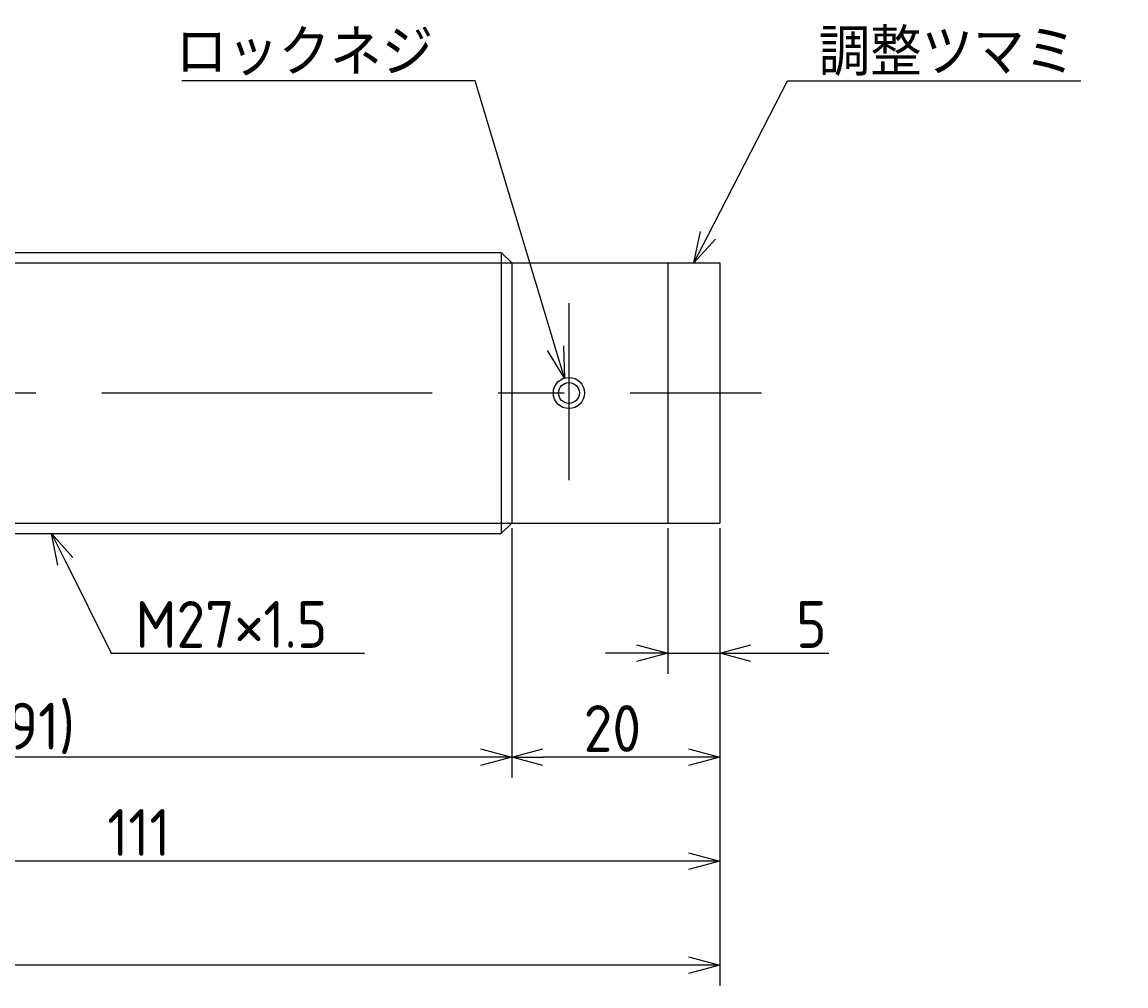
# Model space of a CAD drawing. Extents: x 50 to 390, y 112 to 221.
# Tile 4 of 4: x 284 to 390, y 128 to 221. Entities that reach past the tile are written whole.
import ezdxf

# ---------------------------------------------------------------- set-up
doc = ezdxf.new("R2010")
doc.units = 0
doc.linetypes.add('CENTER', pattern=[50.8, 31.75, -6.35, 6.35, -6.35])
doc.layers.get('0').update_dxf_attribs({"linetype": 'CONTINUOUS'})
doc.layers.get('DEFPOINTS').update_dxf_attribs({"linetype": 'CONTINUOUS'})
doc.layers.add('図形', color=7, linetype='CONTINUOUS')
doc.layers.add('寸法_文字', color=3, linetype='CONTINUOUS')
doc.layers.get('0').off()
doc.styles.add('DIMENSION', font='isocp.shx', dxfattribs={"bigfont": 'bigfont.shx'})
doc.dimstyles.get("Standard").update_dxf_attribs({"dimtxt": 0.18, "dimasz": 0.18, "dimexe": 0.18, "dimexo": 0.0625, "dimgap": 0.09, "dimtad": 0, "dimtih": 1, "dimtoh": 1, "dimzin": 0, "dimcen": 0.09, "dimazin": 3, "dimtfac": 1, "dimtofl": 0, "dimtmove": 0, "dimatfit": 3})

# ---------------------------------------------------------------- blocks, each defined once
blk = doc.blocks.new('_OPEN30')
at = {"color": 0, "linetype": 'BYBLOCK'}
for p, q in [((-1, 0.268), (0, 0)), ((0, 0), (-1, -0.268)), ((0, 0), (-1, 0))]:
    blk.add_line(p, q, dxfattribs=at)
blk = doc.blocks.new('*U31')
at = {"layer": '寸法_文字', "color": 3, "style": 'DIMENSION'}
blk.add_text('5', height=4.5, dxfattribs=at).set_placement((358.33, 160.5))
blk = doc.blocks.new('*D6')
at = {"layer": 'DEFPOINTS', "color": 0}
for p in [(346, 172.5), (351, 172.5), (346, 160)]:
    blk.add_point(p, dxfattribs=at)
at = {"layer": '寸法_文字', "color": 3}
for p, q in [((346, 172), (346, 158)), ((351, 172), (351, 158)), ((343, 160), (340, 160)), ((346, 160), (351, 160)), ((354, 160), (361.49, 160))]:
    blk.add_line(p, q, dxfattribs=at)
at = {"layer": '寸法_文字'}
blk.add_blockref('*U31', (0, 0), dxfattribs=at)
at = {"layer": '寸法_文字', "color": 3, "xscale": 3, "yscale": 3, "zscale": 3}
blk.add_blockref('_OPEN30', (346, 160), dxfattribs=at)
at = {"layer": '寸法_文字', "color": 3, "xscale": 3, "yscale": 3, "zscale": 3, "rotation": 180}
blk.add_blockref('_OPEN30', (351, 160), dxfattribs=at)
blk = doc.blocks.new('*U30')
at = {"layer": '寸法_文字', "color": 3, "style": 'DIMENSION'}
blk.add_text('20', height=4.5, dxfattribs=at).set_placement((337.91, 150.5))
blk = doc.blocks.new('*D7')
at = {"layer": 'DEFPOINTS', "color": 0}
for p in [(331, 172.5), (351, 172.5), (331, 150)]:
    blk.add_point(p, dxfattribs=at)
at = {"layer": '寸法_文字', "color": 3}
for p, q in [((331, 172), (331, 148)), ((351, 172), (351, 148)), ((348, 150), (334, 150))]:
    blk.add_line(p, q, dxfattribs=at)
at = {"layer": '寸法_文字'}
blk.add_blockref('*U30', (0, 0), dxfattribs=at)
at = {"layer": '寸法_文字', "color": 3, "xscale": 3, "yscale": 3, "zscale": 3, "rotation": 180}
blk.add_blockref('_OPEN30', (331, 150), dxfattribs=at)
at = {"layer": '寸法_文字', "color": 3, "xscale": 3, "yscale": 3, "zscale": 3}
blk.add_blockref('_OPEN30', (351, 150), dxfattribs=at)
blk = doc.blocks.new('*U27')
at = {"layer": '寸法_文字', "color": 3, "style": 'DIMENSION'}
blk.add_text('(91)', height=4.5, dxfattribs=at).set_placement((280.99, 150.72))
blk = doc.blocks.new('*D8')
at = {"layer": 'DEFPOINTS', "color": 0}
for p in [(240, 172), (331, 172), (240, 150)]:
    blk.add_point(p, dxfattribs=at)
at = {"layer": '寸法_文字', "color": 3}
for p, q in [((240, 171.5), (240, 148)), ((331, 171.5), (331, 148)), ((328, 150), (243, 150))]:
    blk.add_line(p, q, dxfattribs=at)
at = {"layer": '寸法_文字'}
blk.add_blockref('*U27', (0, 0), dxfattribs=at)
at = {"layer": '寸法_文字', "color": 3, "xscale": 3, "yscale": 3, "zscale": 3, "rotation": 180}
blk.add_blockref('_OPEN30', (240, 150), dxfattribs=at)
at = {"layer": '寸法_文字', "color": 3, "xscale": 3, "yscale": 3, "zscale": 3}
blk.add_blockref('_OPEN30', (331, 150), dxfattribs=at)
blk = doc.blocks.new('*U29')
at = {"layer": '寸法_文字', "color": 3, "style": 'DIMENSION'}
blk.add_text('111', height=4.5, dxfattribs=at).set_placement((292.125, 140.5))
blk = doc.blocks.new('*D9')
at = {"layer": 'DEFPOINTS', "color": 0}
for p in [(240, 172.5), (351, 172), (240, 140)]:
    blk.add_point(p, dxfattribs=at)
at = {"layer": '寸法_文字', "color": 3}
for p, q in [((240, 172), (240, 138)), ((351, 171.5), (351, 138)), ((348, 140), (243, 140))]:
    blk.add_line(p, q, dxfattribs=at)
at = {"layer": '寸法_文字'}
blk.add_blockref('*U29', (0, 0), dxfattribs=at)
at = {"layer": '寸法_文字', "color": 3, "xscale": 3, "yscale": 3, "zscale": 3, "rotation": 180}
blk.add_blockref('_OPEN30', (240, 140), dxfattribs=at)
at = {"layer": '寸法_文字', "color": 3, "xscale": 3, "yscale": 3, "zscale": 3}
blk.add_blockref('_OPEN30', (351, 140), dxfattribs=at)
blk = doc.blocks.new('*U22')
at = {"layer": '寸法_文字', "color": 3, "style": 'DIMENSION'}
blk.add_text('(156)', height=4.5, dxfattribs=at).set_placement((266.925, 130.725))
blk = doc.blocks.new('*D12')
at = {"layer": 'DEFPOINTS', "color": 0}
for p in [(195, 185), (351, 172.5), (195, 130)]:
    blk.add_point(p, dxfattribs=at)
at = {"layer": '寸法_文字', "color": 3}
for p, q in [((195, 184.5), (195, 128)), ((351, 172), (351, 128)), ((348, 130), (198, 130))]:
    blk.add_line(p, q, dxfattribs=at)
at = {"layer": '寸法_文字'}
blk.add_blockref('*U22', (0, 0), dxfattribs=at)
at = {"layer": '寸法_文字', "color": 3, "xscale": 3, "yscale": 3, "zscale": 3, "rotation": 180}
blk.add_blockref('_OPEN30', (195, 130), dxfattribs=at)
at = {"layer": '寸法_文字', "color": 3, "xscale": 3, "yscale": 3, "zscale": 3}
blk.add_blockref('_OPEN30', (351, 130), dxfattribs=at)
blk = doc.blocks.new('*U15')
at = {"layer": '寸法_文字'}
blk.add_lwpolyline([(349.87, 200.17), (357.5, 215), (360, 215), (385.7, 215)], dxfattribs=at)
at = {"layer": '寸法_文字', "xscale": 3, "yscale": 3, "zscale": 3, "rotation": 242.783888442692}
blk.add_blockref('_OPEN30', (348.5, 197.5), dxfattribs=at)
blk = doc.blocks.new('*U16')
at = {"layer": '寸法_文字', "style": 'DIMENSION'}
blk.add_text('調整ツマミ', height=4.5, dxfattribs=at).set_placement((360.5, 215.5))
blk = doc.blocks.new('*U17')
at = {"layer": '寸法_文字'}
blk.add_lwpolyline([(335.21, 189.31), (327.5, 215), (325, 215), (299.3, 215)], dxfattribs=at)
at = {"layer": '寸法_文字', "xscale": 3, "yscale": 3, "zscale": 3, "rotation": 286.6992442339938}
blk.add_blockref('_OPEN30', (336.07, 186.44), dxfattribs=at)
blk = doc.blocks.new('*U18')
at = {"layer": '寸法_文字', "style": 'DIMENSION'}
blk.add_text('ロックネジ', height=4.5, dxfattribs=at).set_placement((298.7, 215.5))
blk = doc.blocks.new('*U19')
at = {"layer": '寸法_文字'}
blk.add_lwpolyline([(288.09, 168.82), (292.5, 160), (295, 160), (316.84, 160)], dxfattribs=at)
at = {"layer": '寸法_文字', "xscale": 3, "yscale": 3, "zscale": 3, "rotation": 116.565051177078}
blk.add_blockref('_OPEN30', (286.75, 171.5), dxfattribs=at)
blk = doc.blocks.new('*U20')
at = {"layer": '寸法_文字', "style": 'DIMENSION'}
blk.add_text('M27×1.5', height=4.5, dxfattribs=at).set_placement((294.825, 160.5))

msp = doc.modelspace()

# ---------------------------------------------------------------- linework, layer by layer
at = {"layer": '図形'}
for p, q in [((241, 198.5), (330, 198.5)), ((330, 198.5), (330, 171.5)), ((331, 197.5), (330, 198.5)), ((331, 197.5), (331, 172.5)), ((331, 197.5), (346, 197.5)), ((346, 197.5), (346, 172.5)), ((346, 197.5), (351, 197.5)), ((351, 197.5), (351, 172.5)), ((331, 172.5), (330, 171.5)), ((331, 172.5), (346, 172.5)), ((346, 172.5), (351, 172.5)), ((241.004, 171.5), (330, 171.5))]:
    msp.add_line(p, q, dxfattribs=at)
at = {"layer": '図形', "color": 3}
for p, q in [((240, 197.5), (331, 197.5)), ((240, 172.5), (331, 172.5))]:
    msp.add_line(p, q, dxfattribs=at)
at = {"layer": '図形', "color": 3, "linetype": 'CENTER'}
for p, q in [((336.5, 193.622), (336.5, 176.607)), ((190, 185), (355, 185))]:
    msp.add_line(p, q, dxfattribs=at)
at = {"layer": '図形'}
for radius in [1.5, 1]:
    msp.add_circle((336.5, 185), radius, dxfattribs=at)

# ---------------------------------------------------------------- block references
at = {"layer": '寸法_文字'}
for name in ['*U18', '*U16', '*U17', '*U15', '*U19', '*U20']:
    msp.add_blockref(name, (0, 0), dxfattribs=at)

# ---------------------------------------------------------------- dimensions: what is measured, and where the dimension line sits
for base, p1, p2, picture, middle in [((195, 130), (351, 172.5), (195, 185), '*D12', (273, 130)), ((240, 150), (331, 172), (240, 172), '*D8', (285.5, 150))]:
    dim = msp.add_linear_dim(base=base, p1=p1, p2=p2, text='(<>)', dimstyle='Standard', dxfattribs=at)
    dim.commit()
    dim.dimension.update_dxf_attribs({"geometry": picture, "text_midpoint": middle, "dimtype": 128})
for base, p1, p2, picture, middle in [((240, 140), (351, 172), (240, 172.5), '*D9', (295.5, 140)), ((331, 150), (351, 172.5), (331, 172.5), '*D7', (341, 150)), ((346, 160), (351, 172.5), (346, 172.5), '*D6', (360, 160))]:
    dim = msp.add_linear_dim(base=base, p1=p1, p2=p2, dimstyle='Standard', dxfattribs=at)
    dim.commit()
    dim.dimension.update_dxf_attribs({"geometry": picture, "text_midpoint": middle, "dimtype": 128})

doc.saveas('drawing.dxf')
